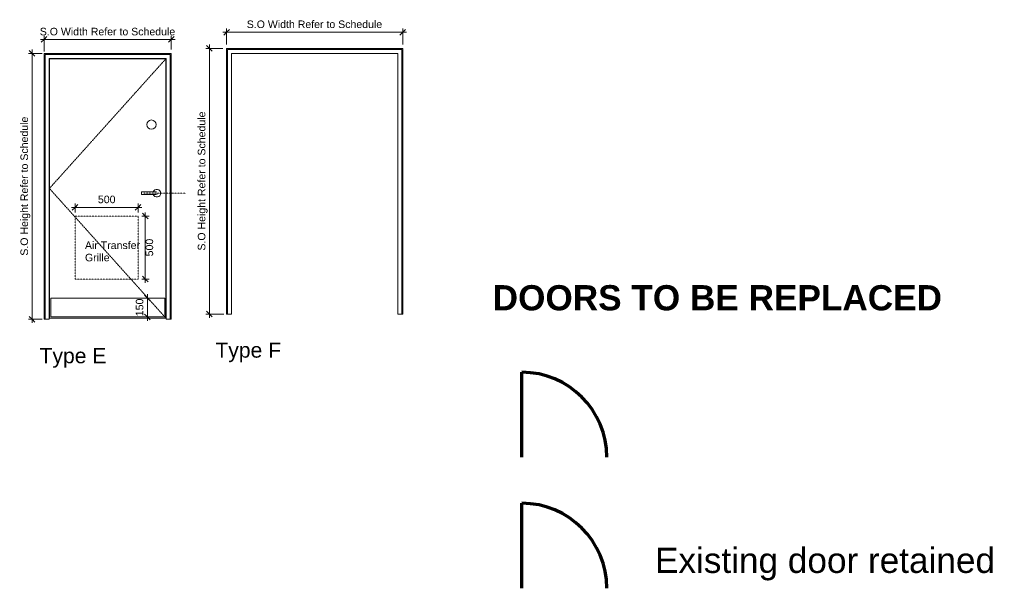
# Model space of a CAD drawing. Header units: millimetres. Extents: x -14859 to 92024, y -10653 to 24175.
# Tile 28 of 29: x 28815 to 36638, y -620 to 3894. Entities that reach past the tile are written whole.
import ezdxf

# ---------------------------------------------------------------- set-up
doc = ezdxf.new("R2010")
doc.units = ezdxf.units.MM
doc.linetypes.add('Dash2', pattern=[3, 1.5, -1.5])
doc.linetypes.add('Elevation Swings', pattern=[3, 2, -1])
for name, color, linetype, lineweight in [('A-ANNO-DIMS', 211, 'Continuous', 9), ('A-ANNO-DIMS-30', 211, 'Continuous', 9), ('A-DETL', 90, 'Continuous', 9), ('A-DOOR', 31, 'Continuous', 9), ('A-DOOR-FRAM', 31, 'Continuous', 18), ('G-ANNO-TEXT', 231, 'Continuous', 9)]:
    doc.layers.add(name, color=color, linetype=linetype, lineweight=lineweight)
doc.styles.add('Arial', font='arial.ttf', dxfattribs={"height": 200})
doc.styles.add('Arial_3', font='arial.ttf', dxfattribs={"height": 120})
doc.styles.add('Arial_4', font='arial.ttf', dxfattribs={"height": 60})
doc.styles.add('Arial_B_1', font='arialbd.ttf', dxfattribs={"height": 200})
doc.dimstyles.new('DKA_-_Dimension_-_Small_-_Black', dxfattribs={"dimscale": 304.8, "dimtxt": 61.215564, "dimasz": 0.147638, "dimexe": 0.098425, "dimexo": 0.098425, "dimgap": 0.049213, "dimtad": 1, "dimdec": 0, "dimzin": 0, "dimdsep": 46, "dimtxsty": 'Arial_4', "dimblk1": 'OBLIQUE', "dimblk2": 'OBLIQUE', "dimsah": 1, "dimcen": 0.09, "dimdle": 0.098425, "dimazin": 0, "dimtfac": 1, "dimtdec": 4, "dimtix": 1, "dimtmove": 0, "dimatfit": 3, "dimfxl": 1, "dimtvp": 1, "dimtolj": 1, "dimtzin": 0, "dimarcsym": 2})
doc.dimstyles.new('DKA_-_Dimension_-_Small_-_Black_1', dxfattribs={"dimscale": 304.8, "dimtxt": 61.215564, "dimasz": 0.147638, "dimexe": 0.098425, "dimexo": 0.098425, "dimgap": 0.049213, "dimtad": 1, "dimdec": 0, "dimzin": 0, "dimdsep": 46, "dimtxsty": 'Arial_4', "dimblk1": 'OBLIQUE', "dimblk2": 'OBLIQUE', "dimsah": 1, "dimcen": 0.09, "dimdle": 0.098425, "dimazin": 0, "dimtfac": 1, "dimtdec": 4, "dimtix": 1, "dimtmove": 2, "dimatfit": 3, "dimfxl": 1, "dimtvp": 1, "dimtolj": 1, "dimtzin": 0, "dimarcsym": 2})

# ---------------------------------------------------------------- blocks, each defined once
blk = doc.blocks.new('Family - ___-4563942-Intermediate Door legend - Ground Floor')
at = {"layer": 'A-DOOR', "linetype": 'Elevation Swings'}
for p, q in [((7357.4, 3583.9), (6431.4, 2553.9)), ((6431.4, 2553.9), (7357.4, 1523.9))]:
    blk.add_line(p, q, dxfattribs=at)
at = {"layer": 'A-DOOR'}
for p, q in [((7357.4, 3583.9), (6431.4, 3583.9)), ((6431.4, 3583.9), (6431.4, 1523.9)), ((7357.4, 1523.9), (7357.4, 3583.9)), ((7267.4, 2525.9), (7162.4, 2525.9)), ((7162.4, 2525.9), (7162.4, 2515.9)), ((7162.4, 2515.9), (7162.4, 2505.9)), ((7162.4, 2505.9), (7267.4, 2505.9)), ((7347.4, 1683.9), (6441.4, 1683.9)), ((6441.4, 1683.9), (6441.4, 1533.9)), ((7347.4, 1533.9), (7347.4, 1683.9)), ((6431.4, 1523.9), (7357.4, 1523.9)), ((6441.4, 1533.9), (7347.4, 1533.9))]:
    blk.add_line(p, q, dxfattribs=at)
at = {"layer": 'A-DOOR', "flags": 128}
for points in [[(7282.4, 2525.9), (7280.5, 2525.9), (7275.2, 2525.9), (7267.9, 2525.9), (7267.4, 2525.9)], [(7267.4, 2505.9), (7274.8, 2505.9), (7280.2, 2505.9), (7282.4, 2505.9), (7282.4, 2505.9)]]:
    blk.add_lwpolyline(points, dxfattribs=at)
at = {"layer": 'A-DOOR'}
for centre, radius, start, end in [((7284.9, 2515.9), 30, 0, 160.36566), ((7284.9, 2515.9), 30, 199.56325, 0), ((7282.4, 2515.9), 10, 30, 45), ((7282.4, 2515.9), 10, 315, 330)]:
    blk.add_arc(centre, radius, start, end, dxfattribs=at)
at = {"layer": 'A-DOOR-FRAM', "lineweight": 9}
for p, q in [((6389.4, 3625.9), (7399.4, 3625.9)), ((6389.4, 1515.9), (6389.4, 3625.9)), ((6397.4, 3617.9), (6397.4, 1515.9)), ((6397.4, 3617.9), (7391.4, 3617.9)), ((7391.4, 3617.9), (7391.4, 1515.9)), ((7399.4, 3625.9), (7399.4, 1515.9)), ((6429.4, 1515.9), (6429.4, 3585.9)), ((7359.4, 3585.9), (6429.4, 3585.9)), ((6429.4, 3585.9), (7359.4, 3585.9)), ((6429.4, 1515.9), (6429.4, 3585.9)), ((7359.4, 1515.9), (7359.4, 3585.9)), ((7359.4, 3585.9), (7359.4, 1515.9)), ((6429.4, 1515.9), (6389.4, 1515.9)), ((6429.4, 1515.9), (6397.4, 1515.9)), ((7391.4, 1515.9), (7359.4, 1515.9)), ((7399.4, 1515.9), (7359.4, 1515.9))]:
    blk.add_line(p, q, dxfattribs=at)
blk = doc.blocks.new('Family - ___-4694660-Intermediate Door legend - Ground Floor')
at = {"layer": 'A-DOOR'}
for p, q in [((7846.9, 3658.3), (7846.9, 1556.3)), ((7846.9, 3658.3), (9230.9, 3658.3)), ((7878.9, 1556.3), (7878.9, 3626.3)), ((9198.9, 3626.3), (7878.9, 3626.3)), ((9198.9, 1556.3), (9198.9, 3626.3)), ((9230.9, 3658.3), (9230.9, 1556.3)), ((7878.9, 1556.3), (7846.9, 1556.3)), ((9230.9, 1556.3), (9198.9, 1556.3))]:
    blk.add_line(p, q, dxfattribs=at)
at = {"layer": 'A-DOOR-FRAM', "lineweight": 9}
for p, q in [((7838.9, 3666.3), (9238.9, 3666.3)), ((7838.9, 1556.3), (7838.9, 3666.3)), ((7878.9, 3626.3), (9198.9, 3626.3)), ((7878.9, 1556.3), (7878.9, 3626.3)), ((9198.9, 3626.3), (9198.9, 1556.3)), ((9238.9, 3666.3), (9238.9, 1556.3)), ((7878.9, 1556.3), (7838.9, 1556.3)), ((9238.9, 1556.3), (9198.9, 1556.3))]:
    blk.add_line(p, q, dxfattribs=at)
blk = doc.blocks.new('DIMBLOCK18-Intermediate Door legend - Ground Floor')
at = {"layer": 'A-ANNO-DIMS-30', "lineweight": 25}
for p, q in [((29830.3, 1683.9), (29807.8, 1706.4)), ((29830.3, 1683.9), (29852.8, 1661.4)), ((29830.3, 1533.9), (29807.8, 1556.4)), ((29830.3, 1533.9), (29852.8, 1511.4))]:
    blk.add_line(p, q, dxfattribs=at)
at = {"layer": 'A-ANNO-DIMS-30'}
for p, q in [((29830.3, 1683.9), (29828.4, 1683.9)), ((29830.3, 1503.9), (29830.3, 1713.9)), ((29830.3, 1683.9), (29860.3, 1683.9)), ((29830.3, 1533.9), (29828.4, 1533.9)), ((29830.3, 1533.9), (29860.3, 1533.9))]:
    blk.add_line(p, q, dxfattribs=at)
at = {"layer": 'A-ANNO-DIMS-30', "color": 0, "insert": (29737.4, 1539.7), "char_height": 60, "width": 166.13, "attachment_point": 1, "rotation": 90, "line_spacing_factor": 0.941778, "style": 'Arial_4'}
blk.add_mtext('150', dxfattribs=at)
blk = doc.blocks.new('_Oblique')
at = {"color": 0, "linetype": 'ByBlock', "lineweight": -2}
blk.add_line((-0.5, -0.5), (0.5, 0.5), dxfattribs=at)
blk = doc.blocks.new('DIMBLOCK19-Intermediate Door legend - Ground Floor')
at = {"layer": 'A-ANNO-DIMS-30'}
for p, q in [((29009.4, 3736.5), (29009.4, 3766.5)), ((30019.4, 3736.5), (30019.4, 3766.5)), ((28979.4, 3736.5), (30049.4, 3736.5)), ((29009.4, 3736.5), (29009.4, 3640.5)), ((30019.4, 3736.5), (30019.4, 3655.9))]:
    blk.add_line(p, q, dxfattribs=at)
at = {"layer": 'A-ANNO-DIMS-30', "lineweight": 25}
for p, q in [((29009.4, 3736.5), (29031.9, 3759)), ((30019.4, 3736.5), (30041.9, 3759)), ((29009.4, 3736.5), (28986.9, 3714)), ((30019.4, 3736.5), (29996.9, 3714))]:
    blk.add_line(p, q, dxfattribs=at)
at = {"layer": 'A-ANNO-DIMS-30', "color": 0, "insert": (28974.8, 3829.4), "char_height": 60, "width": 1295.133, "attachment_point": 1, "line_spacing_factor": 0.941778, "style": 'Arial_4'}
blk.add_mtext('S.O Width Refer to Schedule', dxfattribs=at)
blk = doc.blocks.new('DIMBLOCK20-Intermediate Door legend - Ground Floor')
at = {"layer": 'A-ANNO-DIMS-30'}
for p, q in [((28914.3, 3625.9), (28884.3, 3625.9)), ((28914.3, 1485.9), (28914.3, 3655.9)), ((28914.3, 3625.9), (28994.8, 3625.9)), ((28914.3, 1515.9), (28884.3, 1515.9)), ((28914.3, 1515.9), (28993.2, 1515.9))]:
    blk.add_line(p, q, dxfattribs=at)
at = {"layer": 'A-ANNO-DIMS-30', "lineweight": 25}
for p, q in [((28914.3, 3625.9), (28891.8, 3648.4)), ((28914.3, 3625.9), (28936.8, 3603.4)), ((28914.3, 1515.9), (28891.8, 1538.4)), ((28914.3, 1515.9), (28936.8, 1493.4))]:
    blk.add_line(p, q, dxfattribs=at)
at = {"layer": 'A-ANNO-DIMS-30', "color": 0, "insert": (28821.4, 2020), "char_height": 60, "width": 1322.256, "attachment_point": 1, "rotation": 90, "line_spacing_factor": 0.941778, "style": 'Arial_4'}
blk.add_mtext('S.O Height Refer to Schedule', dxfattribs=at)
blk = doc.blocks.new('DIMBLOCK21-Intermediate Door legend - Ground Floor')
at = {"layer": 'A-ANNO-DIMS-30'}
for p, q in [((29255.9, 2403.9), (29255.9, 2433.9)), ((29755.9, 2403.9), (29755.9, 2433.9)), ((29225.9, 2403.9), (29785.9, 2403.9)), ((29255.9, 2403.9), (29255.9, 2364.1)), ((29755.9, 2403.9), (29755.9, 2364.1))]:
    blk.add_line(p, q, dxfattribs=at)
at = {"layer": 'A-ANNO-DIMS-30', "lineweight": 25}
for p, q in [((29255.9, 2403.9), (29278.4, 2426.4)), ((29755.9, 2403.9), (29778.4, 2426.4)), ((29255.9, 2403.9), (29233.4, 2381.4)), ((29755.9, 2403.9), (29733.4, 2381.4))]:
    blk.add_line(p, q, dxfattribs=at)
at = {"layer": 'A-ANNO-DIMS-30', "color": 0, "insert": (29436.7, 2496.8), "char_height": 60, "width": 166.13, "attachment_point": 1, "line_spacing_factor": 0.941778, "style": 'Arial_4'}
blk.add_mtext('500', dxfattribs=at)
blk = doc.blocks.new('DIMBLOCK22-Intermediate Door legend - Ground Floor')
at = {"layer": 'A-ANNO-DIMS-30', "lineweight": 25}
for p, q in [((29813.2, 2334.1), (29790.7, 2356.6)), ((29813.2, 2334.1), (29835.7, 2311.6)), ((29813.2, 1834.1), (29790.7, 1856.6)), ((29813.2, 1834.1), (29835.7, 1811.6))]:
    blk.add_line(p, q, dxfattribs=at)
at = {"layer": 'A-ANNO-DIMS-30'}
for p, q in [((29813.2, 1804.1), (29813.2, 2364.1)), ((29813.2, 2334.1), (29785.9, 2334.1)), ((29813.2, 2334.1), (29843.2, 2334.1)), ((29813.2, 1834.1), (29785.9, 1834.1)), ((29813.2, 1834.1), (29843.2, 1834.1))]:
    blk.add_line(p, q, dxfattribs=at)
at = {"layer": 'A-ANNO-DIMS-30', "color": 0, "insert": (29815.7, 2014.9), "char_height": 60, "width": 166.13, "attachment_point": 1, "rotation": 90, "line_spacing_factor": 0.941778, "style": 'Arial_4'}
blk.add_mtext('500', dxfattribs=at)
blk = doc.blocks.new('DIMBLOCK23-Intermediate Door legend - Ground Floor')
at = {"layer": 'A-ANNO-DIMS-30'}
for p, q in [((30428.9, 3794.5), (31888.9, 3794.5)), ((30458.9, 3794.5), (30458.9, 3824.5)), ((30458.9, 3794.5), (30458.9, 3696.3)), ((31858.9, 3794.5), (31858.9, 3824.5)), ((31858.9, 3794.5), (31858.9, 3696.3))]:
    blk.add_line(p, q, dxfattribs=at)
at = {"layer": 'A-ANNO-DIMS-30', "lineweight": 25}
for p, q in [((30458.9, 3794.5), (30436.4, 3772)), ((30458.9, 3794.5), (30481.4, 3817)), ((31858.9, 3794.5), (31836.4, 3772)), ((31858.9, 3794.5), (31881.4, 3817))]:
    blk.add_line(p, q, dxfattribs=at)
at = {"layer": 'A-ANNO-DIMS-30', "color": 0, "insert": (30619.3, 3887.4), "char_height": 60, "width": 1295.133, "attachment_point": 1, "line_spacing_factor": 0.941778, "style": 'Arial_4'}
blk.add_mtext('S.O Width Refer to Schedule', dxfattribs=at)
blk = doc.blocks.new('DIMBLOCK24-Intermediate Door legend - Ground Floor')
at = {"layer": 'A-ANNO-DIMS-30', "lineweight": 25}
for p, q in [((30323.2, 3666.3), (30300.7, 3688.8)), ((30323.2, 3666.3), (30345.7, 3643.8)), ((30323.2, 1556.3), (30300.7, 1578.8)), ((30323.2, 1556.3), (30345.7, 1533.8))]:
    blk.add_line(p, q, dxfattribs=at)
at = {"layer": 'A-ANNO-DIMS-30'}
for p, q in [((30323.2, 1526.3), (30323.2, 3696.3)), ((30323.2, 3666.3), (30293.2, 3666.3)), ((30323.2, 3666.3), (30428.9, 3666.3)), ((30323.2, 1556.3), (30293.2, 1556.3)), ((30323.2, 1556.3), (30436.9, 1556.3))]:
    blk.add_line(p, q, dxfattribs=at)
at = {"layer": 'A-ANNO-DIMS-30', "color": 0, "insert": (30230.3, 2060.4), "char_height": 60, "width": 1322.256, "attachment_point": 1, "rotation": 90, "line_spacing_factor": 0.941778, "style": 'Arial_4'}
blk.add_mtext('S.O Height Refer to Schedule', dxfattribs=at)

msp = doc.modelspace()

# ---------------------------------------------------------------- linework, layer by layer
at = {"layer": 'A-DETL', "linetype": 'Dash2'}
for p, q in [((30136.4, 2515.9), (29802.4, 2515.9)), ((29255.9, 1834.1), (29255.9, 2334.1)), ((29255.9, 2334.1), (29755.9, 2334.1)), ((29755.9, 2334.1), (29755.9, 1834.1)), ((29755.9, 1834.1), (29255.9, 1834.1))]:
    msp.add_line(p, q, dxfattribs=at)
at = {"layer": 'A-DETL', "lineweight": 70}
for p, q in [((32805.5, 419.6), (32805.5, 1094.6)), ((32805.5, -620.4), (32805.5, 54.6))]:
    msp.add_line(p, q, dxfattribs=at)
at = {"layer": 'A-DETL'}
for start, end in [(0, 180), (180, 0)]:
    msp.add_arc((29861.7, 3060.6), 37, start, end, dxfattribs=at)
at = {"layer": 'A-DETL', "lineweight": 70}
for centre in [(32805.5, 419.6), (32805.5, -620.4)]:
    msp.add_arc(centre, 675, 360, 90, dxfattribs=at)

# ---------------------------------------------------------------- block references
at = {"layer": 'A-DOOR'}
for name in ['Family - ___-4563942-Intermediate Door legend - Ground Floor', 'Family - ___-4694660-Intermediate Door legend - Ground Floor']:
    msp.add_blockref(name, (22620, 0), dxfattribs=at)

# ---------------------------------------------------------------- texts
at = {"layer": 'G-ANNO-TEXT', "color": 7, "lineweight": 18, "attachment_point": 1}
for s, insert, char_height, width, style in [('Air Transfer ', (29333.7, 2132.8), 60, 572.405, 'Arial_4'), ('Grille ', (29333.7, 2035.6), 60, 271.772, 'Arial_4'), ('DOORS TO BE REPLACED', (32573.3, 1786.2), 200, 4409.281, 'Arial_B_1'), ('Type F', (30370.3, 1330.5), 120, 632.531, 'Arial_3'), ('Type E', (28973.2, 1286.1), 120, 644.557, 'Arial_3'), ('Existing door retained', (33862.8, -298.6), 200, 3359.071, 'Arial')]:
    msp.add_mtext(s, dxfattribs=dict(at, insert=insert, char_height=char_height, width=width, style=style))

# ---------------------------------------------------------------- dimensions: what is measured, and where the dimension line sits
at = {"layer": 'A-ANNO-DIMS'}
for base, p1, p2, override, picture, middle in [((30019.4, 3736.5), (29009.4, 3610.5), (30019.4, 3625.9), {"dimpost": '<>', "dimfxl": 1010.116936}, 'DIMBLOCK19-Intermediate Door legend - Ground Floor', (29514.4, 3782.6)), ((31858.9, 3794.5), (30458.9, 3666.3), (31858.9, 3666.3), {"dimpost": '<>', "dimfxl": 1400}, 'DIMBLOCK23-Intermediate Door legend - Ground Floor', (31158.9, 3840.5))]:
    dim = msp.add_linear_dim(base=base, p1=p1, p2=p2, text='S.O Width Refer to Schedule', dimstyle='DKA_-_Dimension_-_Small_-_Black', override=override, dxfattribs=at)
    dim.commit()
    dim.dimension.update_dxf_attribs({"geometry": picture, "text_midpoint": middle})
for base, p1, p2, override, picture, middle in [((30323.2, 3666.3), (30466.9, 1556.3), (30458.9, 3666.3), {"dimpost": '<>', "dimfxl": 2110.015166}, 'DIMBLOCK24-Intermediate Door legend - Ground Floor', (30268.9, 2611.3)), ((28914.3, 3625.9), (29023.2, 1515.9), (29024.8, 3625.9), {"dimpost": '<>', "dimfxl": 2110.000607}, 'DIMBLOCK20-Intermediate Door legend - Ground Floor', (28860, 2570.9))]:
    dim = msp.add_linear_dim(base=base, p1=p1, p2=p2, angle=90, text='S.O Height Refer to Schedule', dimstyle='DKA_-_Dimension_-_Small_-_Black', override=override, dxfattribs=at)
    dim.commit()
    dim.dimension.update_dxf_attribs({"geometry": picture, "text_midpoint": middle})
dim = msp.add_linear_dim(base=(29755.9, 2403.9), p1=(29255.9, 2334.1), p2=(29755.9, 2334.1), dimstyle='DKA_-_Dimension_-_Small_-_Black', override={"dimpost": '<>', "dimfxl": 500}, dxfattribs=at)
dim.commit()
dim.dimension.update_dxf_attribs({"geometry": 'DIMBLOCK21-Intermediate Door legend - Ground Floor', "text_midpoint": (29505.9, 2449.5)})
dim = msp.add_linear_dim(base=(29813.2, 2334.1), p1=(29755.9, 1834.1), p2=(29755.9, 2334.1), angle=90, dimstyle='DKA_-_Dimension_-_Small_-_Black_1', override={"dimpost": '<>', "dimfxl": 500}, dxfattribs=at)
dim.commit()
dim.dimension.update_dxf_attribs({"geometry": 'DIMBLOCK22-Intermediate Door legend - Ground Floor', "text_midpoint": (29855.7, 2097.9), "dimtype": 160, "text_rotation": 90})
dim = msp.add_linear_dim(base=(29830.3, 1683.9), p1=(29798.4, 1533.9), p2=(29798.4, 1683.9), angle=90, dimstyle='DKA_-_Dimension_-_Small_-_Black', override={"dimpost": '<>', "dimfxl": 150}, dxfattribs=at)
dim.commit()
dim.dimension.update_dxf_attribs({"geometry": 'DIMBLOCK18-Intermediate Door legend - Ground Floor', "text_midpoint": (29784.6, 1608.9)})

doc.saveas('drawing.dxf')
